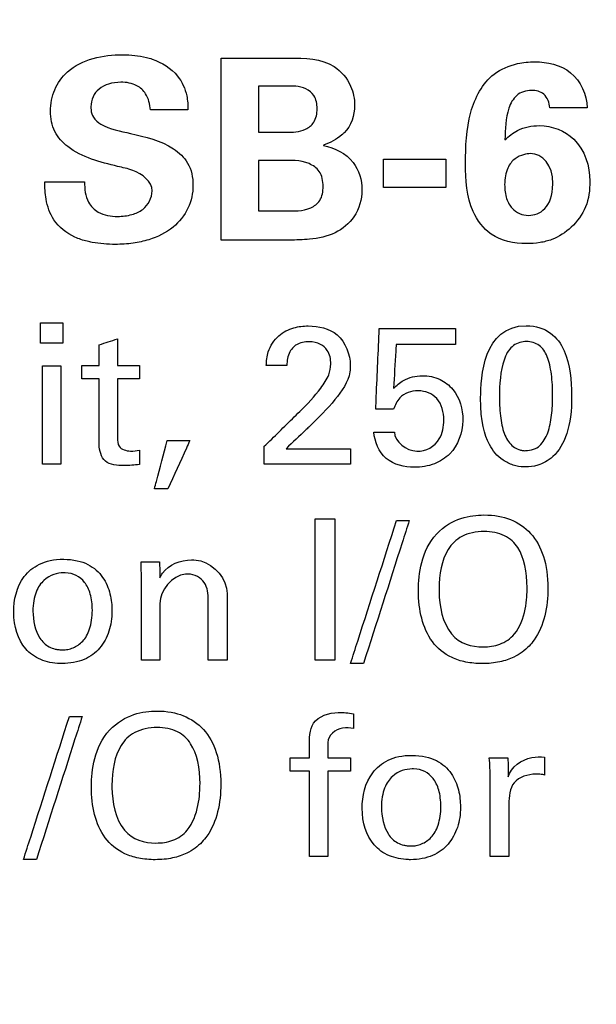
# Model space of a CAD drawing. Header units: inches. Extents: x 0 to 34, y 0 to 22.
# Tile 75 of 100: x 15.49 to 15.776, y 18.211 to 18.699. Entities that reach past the tile are written whole.
import ezdxf

# ---------------------------------------------------------------- set-up
doc = ezdxf.new("R2010")
doc.units = ezdxf.units.IN
doc.header["$LTSCALE"] = 1.87
doc.header["$MEASUREMENT"] = 0
doc.layers.get('0').update_dxf_attribs({"linetype": 'CONTINUOUS'})
doc.layers.add('DATUMCURVES', color=7, linetype='CONTINUOUS')
doc.layers.add('DIMENSIONS', color=7, linetype='CONTINUOUS')
doc.styles.get("Standard").update_dxf_attribs({"font": 'txt', "width": 0.8})
doc.dimstyles.new('DIMSTYLE_1', dxfattribs={"dimtxt": 0.125, "dimasz": 0.18, "dimexe": 0.18, "dimexo": 0.0625, "dimgap": 0.09, "dimtad": 0, "dimtih": 1, "dimtoh": 1, "dimdec": 3, "dimzin": 4, "dimdsep": 46, "dimtxsty": 'STANDARD', "dimblk": '_FILLED', "dimblk1": '_FILLED', "dimblk2": '_FILLED', "dimcen": 0.09, "dimadec": 0, "dimazin": 0, "dimtp": 0.001, "dimtm": 0.001, "dimtfac": 1, "dimtdec": 3, "dimtofl": 0, "dimtmove": 0, "dimatfit": 3, "dimldrblk": '_FILLED', "dimfxl": 1, "dimtolj": 1, "dimtzin": 4, "dimarcsym": 0})

# ---------------------------------------------------------------- blocks, each defined once
blk = doc.blocks.new('_FILLED')
at = {"color": 0, "linetype": 'BYBLOCK'}
blk.add_solid([(0, 0), (-1, 0.1736), (-1, -0.1736)], dxfattribs=at)
blk = doc.blocks.new('*D20')
at = {"layer": 'DIMENSIONS', "color": 2, "linetype": 'CONTINUOUS'}
for p, q in [((14.35237, 17.67233), (14.35237, 20.36016)), ((15.23907, 17.67233), (15.23907, 20.36016)), ((14.35237, 20.23516), (13.99237, 20.23516)), ((15.23907, 20.23516), (15.59808, 20.23516))]:
    blk.add_line(p, q, dxfattribs=at)
at = {"layer": 'DIMENSIONS', "color": 2, "linetype": 'CONTINUOUS', "xscale": 0.18, "yscale": 0.18, "zscale": 0.18}
blk.add_blockref('_FILLED', (14.35237, 20.23516), dxfattribs=at)
at = {"layer": 'DIMENSIONS', "color": 2, "linetype": 'CONTINUOUS', "xscale": 0.18, "yscale": 0.18, "zscale": 0.18, "rotation": 180}
blk.add_blockref('_FILLED', (15.23907, 20.23516), dxfattribs=at)
at = {"layer": 'DIMENSIONS', "color": 2, "linetype": 'CONTINUOUS', "width": 0.8}
for s, p in [('[', (16.18558, 20.17266)), (']', (16.78558, 20.17266)), ('.887', (15.66058, 20.17266)), ('22.52', (16.28558, 20.17266))]:
    blk.add_text(s, height=0.125, dxfattribs=at).set_placement(p)

msp = doc.modelspace()

# ---------------------------------------------------------------- linework, layer by layer
at = {"layer": 'DATUMCURVES', "color": 40, "linetype": 'CONTINUOUS'}
for points, knots in [([(15.53862, 18.62639, 0.8645), (15.53003, 18.62854, 0.8645), (15.51764, 18.63153, 0.8645), (15.50656, 18.64337, 0.8645), (15.50474, 18.65398, 0.8645), (15.50665, 18.66475, 0.8645), (15.5169, 18.67893, 0.8645), (15.53566, 18.68258, 0.8645), (15.54908, 18.68144, 0.8645), (15.55289, 18.68048, 0.8645)], [0, 0, 0, 0, 0.244045, 0.333955, 0.428921, 0.528486, 0.629339, 0.891594, 1, 1, 1, 1]), ([(15.55289, 18.68048, 0.8645), (15.55384, 18.68024, 0.8645), (15.55966, 18.67852, 0.8645), (15.56843, 18.67316, 0.8645), (15.57312, 18.6627, 0.8645), (15.57349, 18.65676, 0.8645), (15.57349, 18.65439, 0.8645)], [0, 0, 0, 0, 0.082108, 0.505822, 0.802811, 1, 1, 1, 1]), ([(15.58999, 18.68014, 0.8645), (15.59174, 18.68014, 0.8645), (15.603, 18.68014, 0.8645), (15.61425, 18.68014, 0.8645), (15.62375, 18.68014, 0.8645)], [0, 0, 0, 0, 0.15625, 1, 1, 1, 1]), ([(15.58999, 18.58989, 0.8645), (15.58999, 18.59459, 0.8645), (15.58999, 18.62468, 0.8645), (15.58999, 18.65476, 0.8645), (15.58999, 18.68014, 0.8645)], [0, 0, 0, 0, 0.15625, 1, 1, 1, 1]), ([(15.62375, 18.68014, 0.8645), (15.63129, 18.68014, 0.8645), (15.64431, 18.67984, 0.8645), (15.65468, 18.66748, 0.8645), (15.65612, 18.65992, 0.8645), (15.65612, 18.65664, 0.8645)], [0, 0, 0, 0, 0.502293, 0.78212, 1, 1, 1, 1]), ([(15.71112, 18.62777, 0.8645), (15.71112, 18.6363, 0.8645), (15.71157, 18.65222, 0.8645), (15.7215, 18.67178, 0.8645), (15.73544, 18.67756, 0.8645), (15.74253, 18.67826, 0.8645), (15.74537, 18.67826, 0.8645)], [0, 0, 0, 0, 0.370857, 0.691556, 0.876564, 1, 1, 1, 1]), ([(15.74537, 18.67826, 0.8645), (15.75156, 18.67826, 0.8645), (15.76524, 18.67541, 0.8645), (15.77122, 18.66192, 0.8645), (15.77137, 18.65552, 0.8645)], [0, 0, 0, 0, 0.491393, 1, 1, 1, 1]), ([(15.55487, 18.65439, 0.8645), (15.55464, 18.65718, 0.8645), (15.55357, 18.66211, 0.8645), (15.54778, 18.6674, 0.8645), (15.54084, 18.66847, 0.8645), (15.53432, 18.66767, 0.8645), (15.5293, 18.66517, 0.8645), (15.52602, 18.661, 0.8645), (15.52529, 18.6572, 0.8645), (15.52539, 18.65499, 0.8645), (15.52543, 18.65454, 0.8645)], [0, 0, 0, 0, 0.185696, 0.316195, 0.494949, 0.631647, 0.749007, 0.857265, 0.970828, 1, 1, 1, 1]), ([(15.60849, 18.66627, 0.8645), (15.60849, 18.66507, 0.8645), (15.60849, 18.65745, 0.8645), (15.60849, 18.64983, 0.8645), (15.60849, 18.64339, 0.8645)], [0, 0, 0, 0, 0.15625, 1, 1, 1, 1]), ([(15.622, 18.64339, 0.8645), (15.6253, 18.64339, 0.8645), (15.63067, 18.64339, 0.8645), (15.63679, 18.64838, 0.8645), (15.63787, 18.65493, 0.8645), (15.63683, 18.66147, 0.8645), (15.63061, 18.66643, 0.8645), (15.62509, 18.66627, 0.8645), (15.62162, 18.66627, 0.8645)], [0, 0, 0, 0, 0.223046, 0.342558, 0.498262, 0.648899, 0.765494, 1, 1, 1, 1]), ([(15.75287, 18.65552, 0.8645), (15.75272, 18.65794, 0.8645), (15.75084, 18.66293, 0.8645), (15.74327, 18.66484, 0.8645), (15.73584, 18.66241, 0.8645), (15.73087, 18.65269, 0.8645), (15.73076, 18.64489, 0.8645), (15.73061, 18.63964, 0.8645)], [0, 0, 0, 0, 0.163268, 0.3081, 0.481282, 0.647141, 1, 1, 1, 1]), ([(15.52543, 18.65454, 0.8645), (15.52557, 18.65319, 0.8645), (15.52638, 18.65022, 0.8645), (15.53311, 18.64494, 0.8645), (15.54001, 18.64401, 0.8645), (15.545, 18.64277, 0.8645)], [0, 0, 0, 0, 0.162428, 0.367487, 1, 1, 1, 1]), ([(15.57349, 18.65439, 0.8645), (15.57252, 18.65439, 0.8645), (15.56632, 18.65439, 0.8645), (15.56011, 18.65439, 0.8645), (15.55487, 18.65439, 0.8645)], [0, 0, 0, 0, 0.15625, 1, 1, 1, 1]), ([(15.77137, 18.65552, 0.8645), (15.77041, 18.65552, 0.8645), (15.76424, 18.65552, 0.8645), (15.75807, 18.65552, 0.8645), (15.75287, 18.65552, 0.8645)], [0, 0, 0, 0, 0.15625, 1, 1, 1, 1]), ([(15.73061, 18.63964, 0.8645), (15.73253, 18.6414, 0.8645), (15.73758, 18.64535, 0.8645), (15.75014, 18.64797, 0.8645), (15.76814, 18.64141, 0.8645), (15.77274, 18.62648, 0.8645), (15.77274, 18.61902, 0.8645)], [0, 0, 0, 0, 0.130925, 0.316889, 0.62418, 1, 1, 1, 1]), ([(15.545, 18.64277, 0.8645), (15.55234, 18.641, 0.8645), (15.56337, 18.63869, 0.8645), (15.57454, 18.62825, 0.8645), (15.57678, 18.61692, 0.8645), (15.57433, 18.60525, 0.8645), (15.56625, 18.59524, 0.8645), (15.55597, 18.59024, 0.8645), (15.54605, 18.58811, 0.8645), (15.53662, 18.58754, 0.8645), (15.52896, 18.5881, 0.8645), (15.52437, 18.58908, 0.8645), (15.52353, 18.58928, 0.8645)], [0, 0, 0, 0, 0.202599, 0.291675, 0.392022, 0.496701, 0.603002, 0.724545, 0.795284, 0.87438, 0.976986, 1, 1, 1, 1]), ([(15.65087, 18.64314, 0.8645), (15.65053, 18.64274, 0.8645), (15.64753, 18.6401, 0.8645), (15.64398, 18.63789, 0.8645), (15.64062, 18.63702, 0.8645)], [0, 0, 0, 0, 0.130675, 1, 1, 1, 1]), ([(15.64062, 18.63677, 0.8645), (15.64617, 18.63575, 0.8645), (15.6566, 18.63044, 0.8645), (15.66115, 18.61486, 0.8645), (15.65716, 18.60122, 0.8645), (15.64665, 18.59235, 0.8645), (15.63479, 18.59016, 0.8645), (15.6271, 18.58989, 0.8645), (15.62375, 18.58989, 0.8645)], [0, 0, 0, 0, 0.210424, 0.388334, 0.560851, 0.712397, 0.874874, 1, 1, 1, 1]), ([(15.60849, 18.62939, 0.8645), (15.60849, 18.62809, 0.8645), (15.60849, 18.61975, 0.8645), (15.60849, 18.61142, 0.8645), (15.60849, 18.60439, 0.8645)], [0, 0, 0, 0, 0.15625, 1, 1, 1, 1]), ([(15.62162, 18.60439, 0.8645), (15.6259, 18.60439, 0.8645), (15.63246, 18.60394, 0.8645), (15.63981, 18.6095, 0.8645), (15.64093, 18.61668, 0.8645), (15.6396, 18.62409, 0.8645), (15.63137, 18.62978, 0.8645), (15.62429, 18.62939, 0.8645), (15.61962, 18.62939, 0.8645)], [0, 0, 0, 0, 0.239162, 0.345073, 0.479263, 0.622422, 0.739597, 1, 1, 1, 1]), ([(15.67036, 18.63002, 0.8645), (15.67198, 18.63002, 0.8645), (15.68231, 18.63002, 0.8645), (15.69265, 18.63002, 0.8645), (15.70137, 18.63002, 0.8645)], [0, 0, 0, 0, 0.15625, 1, 1, 1, 1]), ([(15.74312, 18.63276, 0.8645), (15.74155, 18.63276, 0.8645), (15.73682, 18.63197, 0.8645), (15.73167, 18.62622, 0.8645), (15.73003, 18.61811, 0.8645), (15.73121, 18.60998, 0.8645), (15.73487, 18.60391, 0.8645), (15.73922, 18.60213, 0.8645), (15.74237, 18.60214, 0.8645)], [0, 0, 0, 0, 0.278392, 0.417588, 0.556784, 0.667588, 0.778392, 1, 1, 1, 1]), ([(15.55574, 18.61426, 0.8645), (15.55574, 18.61893, 0.8645), (15.548, 18.6248, 0.8645), (15.54114, 18.62579, 0.8645), (15.53862, 18.62639, 0.8645)], [0, 0, 0, 0, 0.643076, 1, 1, 1, 1]), ([(15.77274, 18.61902, 0.8645), (15.77274, 18.61473, 0.8645), (15.77169, 18.60608, 0.8645), (15.7642, 18.59594, 0.8645), (15.75569, 18.5904, 0.8645), (15.74779, 18.58843, 0.8645), (15.73756, 18.5877, 0.8645), (15.72371, 18.59046, 0.8645), (15.71181, 18.60648, 0.8645), (15.71112, 18.61977, 0.8645), (15.71112, 18.62777, 0.8645)], [0, 0, 0, 0, 0.121676, 0.238124, 0.345758, 0.402853, 0.467088, 0.637691, 0.773104, 1, 1, 1, 1]), ([(15.50249, 18.61877, 0.8645), (15.50352, 18.61877, 0.8645), (15.5101, 18.61877, 0.8645), (15.51668, 18.61877, 0.8645), (15.52224, 18.61877, 0.8645)], [0, 0, 0, 0, 0.15625, 1, 1, 1, 1]), ([(15.52353, 18.58928, 0.8645), (15.52145, 18.58979, 0.8645), (15.51511, 18.59188, 0.8645), (15.50653, 18.59864, 0.8645), (15.50281, 18.6094, 0.8645), (15.50253, 18.61591, 0.8645), (15.50249, 18.61877, 0.8645)], [0, 0, 0, 0, 0.163212, 0.504956, 0.782957, 1, 1, 1, 1]), ([(15.52224, 18.61877, 0.8645), (15.52224, 18.61532, 0.8645), (15.52271, 18.60919, 0.8645), (15.5295, 18.60241, 0.8645), (15.5378, 18.60129, 0.8645), (15.54539, 18.60214, 0.8645), (15.55276, 18.60517, 0.8645), (15.55574, 18.61084, 0.8645), (15.55574, 18.61426, 0.8645)], [0, 0, 0, 0, 0.20512, 0.341746, 0.536069, 0.678064, 0.796367, 1, 1, 1, 1]), ([(15.70137, 18.61589, 0.8645), (15.69975, 18.61589, 0.8645), (15.68942, 18.61589, 0.8645), (15.67908, 18.61589, 0.8645), (15.67036, 18.61589, 0.8645)], [0, 0, 0, 0, 0.15625, 1, 1, 1, 1]), ([(15.62375, 18.58989, 0.8645), (15.62199, 18.58989, 0.8645), (15.61073, 18.58989, 0.8645), (15.59948, 18.58989, 0.8645), (15.58999, 18.58989, 0.8645)], [0, 0, 0, 0, 0.15625, 1, 1, 1, 1]), ([(15.61233, 18.52768, 0.8645), (15.61239, 18.52995, 0.8645), (15.61292, 18.53548, 0.8645), (15.61773, 18.54283, 0.8645), (15.62552, 18.54673, 0.8645), (15.63562, 18.54789, 0.8645), (15.64954, 18.54482, 0.8645), (15.65394, 18.5332, 0.8645), (15.65394, 18.52768, 0.8645)], [0, 0, 0, 0, 0.107049, 0.258383, 0.390777, 0.504163, 0.739312, 1, 1, 1, 1]), ([(15.66658, 18.506, 0.8645), (15.66667, 18.50809, 0.8645), (15.66725, 18.52144, 0.8645), (15.66784, 18.53479, 0.8645), (15.66833, 18.54605, 0.8645)], [0, 0, 0, 0, 0.15625, 1, 1, 1, 1]), ([(15.66833, 18.54605, 0.8645), (15.6703, 18.54605, 0.8645), (15.6829, 18.54605, 0.8645), (15.69551, 18.54605, 0.8645), (15.70614, 18.54605, 0.8645)], [0, 0, 0, 0, 0.15625, 1, 1, 1, 1]), ([(15.74115, 18.54742, 0.8645), (15.75121, 18.54742, 0.8645), (15.7625, 18.53645, 0.8645), (15.7644, 18.50942, 0.8645), (15.76211, 18.49308, 0.8645), (15.7555, 18.48224, 0.8645), (15.74665, 18.4777, 0.8645), (15.74235, 18.47739, 0.8645), (15.74045, 18.47742, 0.8645), (15.74021, 18.47743, 0.8645)], [0, 0, 0, 0, 0.15084, 0.301681, 0.491913, 0.682145, 0.830094, 0.978043, 1, 1, 1, 1]), ([(15.62574, 18.5368, 0.8645), (15.62504, 18.53613, 0.8645), (15.62298, 18.53345, 0.8645), (15.62254, 18.53001, 0.8645), (15.62254, 18.52768, 0.8645)], [0, 0, 0, 0, 0.290082, 1, 1, 1, 1]), ([(15.62895, 18.50493, 0.8645), (15.63267, 18.50855, 0.8645), (15.63797, 18.5142, 0.8645), (15.64341, 18.52226, 0.8645), (15.64474, 18.52894, 0.8645), (15.64348, 18.53478, 0.8645), (15.63906, 18.53889, 0.8645), (15.63334, 18.53979, 0.8645), (15.62843, 18.53897, 0.8645), (15.6262, 18.53724, 0.8645), (15.62574, 18.5368, 0.8645)], [0, 0, 0, 0, 0.28647, 0.428506, 0.528348, 0.656577, 0.73812, 0.846312, 0.964976, 1, 1, 1, 1]), ([(15.67668, 18.53818, 0.8645), (15.67662, 18.53705, 0.8645), (15.6762, 18.52979, 0.8645), (15.67578, 18.52253, 0.8645), (15.67542, 18.5164, 0.8645)], [0, 0, 0, 0, 0.15625, 1, 1, 1, 1]), ([(15.70614, 18.53818, 0.8645), (15.70461, 18.53818, 0.8645), (15.69479, 18.53818, 0.8645), (15.68497, 18.53818, 0.8645), (15.67668, 18.53818, 0.8645)], [0, 0, 0, 0, 0.15625, 1, 1, 1, 1]), ([(15.74054, 18.53961, 0.8645), (15.73818, 18.53945, 0.8645), (15.73343, 18.53751, 0.8645), (15.7286, 18.52845, 0.8645), (15.72763, 18.51403, 0.8645), (15.7283, 18.50123, 0.8645), (15.73032, 18.49273, 0.8645), (15.7337, 18.48793, 0.8645), (15.73689, 18.4861, 0.8645), (15.73932, 18.4856, 0.8645), (15.7401, 18.48544, 0.8645), (15.74104, 18.48549, 0.8645)], [0, 0, 0, 0, 0.10242, 0.215081, 0.440404, 0.580303, 0.720202, 0.860101, 0.93005, 0.965025, 1, 1, 1, 1]), ([(15.74104, 18.48549, 0.8645), (15.74202, 18.48554, 0.8645), (15.74517, 18.48593, 0.8645), (15.74887, 18.48846, 0.8645), (15.75226, 18.49401, 0.8645), (15.75399, 18.50295, 0.8645), (15.75443, 18.51357, 0.8645), (15.75391, 18.5238, 0.8645), (15.75187, 18.53254, 0.8645), (15.74811, 18.53824, 0.8645), (15.74326, 18.53972, 0.8645), (15.74077, 18.53963, 0.8645), (15.74054, 18.53961, 0.8645)], [0, 0, 0, 0, 0.052662, 0.105324, 0.210648, 0.315972, 0.421296, 0.562274, 0.703252, 0.84423, 0.985208, 1, 1, 1, 1]), ([(15.50139, 18.47878, 0.8645), (15.50139, 18.48132, 0.8645), (15.50139, 18.49759, 0.8645), (15.50139, 18.51386, 0.8645), (15.50139, 18.52759, 0.8645)], [0, 0, 0, 0, 0.15625, 1, 1, 1, 1]), ([(15.51053, 18.52759, 0.8645), (15.51053, 18.52505, 0.8645), (15.51053, 18.50878, 0.8645), (15.51053, 18.49251, 0.8645), (15.51053, 18.47878, 0.8645)], [0, 0, 0, 0, 0.15625, 1, 1, 1, 1]), ([(15.65394, 18.52768, 0.8645), (15.65394, 18.52664, 0.8645), (15.6538, 18.52034, 0.8645), (15.64957, 18.51494, 0.8645), (15.64636, 18.51086, 0.8645)], [0, 0, 0, 0, 0.167781, 1, 1, 1, 1]), ([(15.67542, 18.5164, 0.8645), (15.6769, 18.51788, 0.8645), (15.68099, 18.52137, 0.8645), (15.68945, 18.52328, 0.8645), (15.69843, 18.52158, 0.8645), (15.70743, 18.51447, 0.8645), (15.71162, 18.49991, 0.8645), (15.70744, 18.48812, 0.8645), (15.70324, 18.48388, 0.8645)], [0, 0, 0, 0, 0.093614, 0.236896, 0.371978, 0.491215, 0.733676, 1, 1, 1, 1]), ([(15.52949, 18.4885, 0.8645), (15.52949, 18.4902, 0.8645), (15.52949, 18.50106, 0.8645), (15.52949, 18.51191, 0.8645), (15.52949, 18.52107, 0.8645)], [0, 0, 0, 0, 0.15625, 1, 1, 1, 1]), ([(15.53853, 18.52107, 0.8645), (15.53853, 18.51955, 0.8645), (15.53853, 18.50979, 0.8645), (15.53853, 18.50004, 0.8645), (15.53853, 18.49181, 0.8645)], [0, 0, 0, 0, 0.15625, 1, 1, 1, 1]), ([(15.70031, 18.50066, 0.8645), (15.70031, 18.5044, 0.8645), (15.69853, 18.51231, 0.8645), (15.6877, 18.5164, 0.8645), (15.67851, 18.51318, 0.8645), (15.67607, 18.50805, 0.8645), (15.67542, 18.506, 0.8645)], [0, 0, 0, 0, 0.299907, 0.568328, 0.827767, 1, 1, 1, 1]), ([(15.74021, 18.47743, 0.8645), (15.73806, 18.47749, 0.8645), (15.73456, 18.47815, 0.8645), (15.72768, 18.48149, 0.8645), (15.7216, 18.48935, 0.8645), (15.71859, 18.49959, 0.8645), (15.71859, 18.51164, 0.8645)], [0, 0, 0, 0, 0.130008, 0.274461, 0.563367, 1, 1, 1, 1]), ([(15.61135, 18.48763, 0.8645), (15.61227, 18.48853, 0.8645), (15.61813, 18.4943, 0.8645), (15.624, 18.50006, 0.8645), (15.62895, 18.50493, 0.8645)], [0, 0, 0, 0, 0.15625, 1, 1, 1, 1]), ([(15.6339, 18.49764, 0.8645), (15.63329, 18.49706, 0.8645), (15.62937, 18.49333, 0.8645), (15.62545, 18.48961, 0.8645), (15.62214, 18.48646, 0.8645)], [0, 0, 0, 0, 0.15625, 1, 1, 1, 1]), ([(15.67582, 18.49472, 0.8645), (15.67595, 18.48983, 0.8645), (15.68661, 18.48179, 0.8645), (15.69907, 18.48967, 0.8645), (15.70031, 18.49744, 0.8645), (15.70031, 18.50066, 0.8645)], [0, 0, 0, 0, 0.397373, 0.73918, 1, 1, 1, 1]), ([(15.70324, 18.48388, 0.8645), (15.70111, 18.48174, 0.8645), (15.69552, 18.47825, 0.8645), (15.68433, 18.47641, 0.8645), (15.67041, 18.47967, 0.8645), (15.6659, 18.48992, 0.8645), (15.6657, 18.49472, 0.8645)], [0, 0, 0, 0, 0.187123, 0.396946, 0.700527, 1, 1, 1, 1]), ([(15.54942, 18.47869, 0.8645), (15.54692, 18.47824, 0.8645), (15.54143, 18.47794, 0.8645), (15.53147, 18.47844, 0.8645), (15.52949, 18.48559, 0.8645), (15.52949, 18.4885, 0.8645)], [0, 0, 0, 0, 0.293542, 0.662726, 1, 1, 1, 1]), ([(15.53853, 18.49181, 0.8645), (15.53853, 18.49039, 0.8645), (15.53872, 18.48642, 0.8645), (15.54463, 18.48495, 0.8645), (15.548, 18.48543, 0.8645), (15.54942, 18.48578, 0.8645)], [0, 0, 0, 0, 0.286594, 0.703273, 1, 1, 1, 1]), ([(15.55691, 18.46653, 0.8645), (15.55723, 18.46778, 0.8645), (15.5593, 18.47575, 0.8645), (15.56138, 18.48372, 0.8645), (15.56313, 18.49044, 0.8645)], [0, 0, 0, 0, 0.15625, 1, 1, 1, 1]), ([(15.5744, 18.49044, 0.8645), (15.57384, 18.4892, 0.8645), (15.57021, 18.48123, 0.8645), (15.56658, 18.47326, 0.8645), (15.56352, 18.46653, 0.8645)], [0, 0, 0, 0, 0.15625, 1, 1, 1, 1]), ([(15.62214, 18.48646, 0.8645), (15.62381, 18.48646, 0.8645), (15.63447, 18.48646, 0.8645), (15.64513, 18.48646, 0.8645), (15.65413, 18.48646, 0.8645)], [0, 0, 0, 0, 0.15625, 1, 1, 1, 1]), ([(15.65413, 18.47878, 0.8645), (15.6519, 18.47878, 0.8645), (15.63764, 18.47878, 0.8645), (15.62338, 18.47878, 0.8645), (15.61135, 18.47878, 0.8645)], [0, 0, 0, 0, 0.15625, 1, 1, 1, 1]), ([(15.69681, 18.44417, 0.8645), (15.70046, 18.44811, 0.8645), (15.70901, 18.45283, 0.8645), (15.72258, 18.45415, 0.8645), (15.73379, 18.45204, 0.8645), (15.74402, 18.44512, 0.8645), (15.75039, 18.43386, 0.8645), (15.75254, 18.4189, 0.8645), (15.75099, 18.40326, 0.8645), (15.74706, 18.3939, 0.8645), (15.74349, 18.38957, 0.8645), (15.7426, 18.38863, 0.8645)], [0, 0, 0, 0, 0.093945, 0.187891, 0.327839, 0.467787, 0.607735, 0.747684, 0.857386, 0.967089, 1, 1, 1, 1]), ([(15.63654, 18.38156, 0.8645), (15.63654, 18.38521, 0.8645), (15.63654, 18.40861, 0.8645), (15.63654, 18.43201, 0.8645), (15.63654, 18.45175, 0.8645)], [0, 0, 0, 0, 0.15625, 1, 1, 1, 1]), ([(15.64626, 18.45175, 0.8645), (15.64626, 18.4481, 0.8645), (15.64626, 18.4247, 0.8645), (15.64626, 18.4013, 0.8645), (15.64626, 18.38156, 0.8645)], [0, 0, 0, 0, 0.15625, 1, 1, 1, 1]), ([(15.65413, 18.38, 0.8645), (15.65531, 18.3837, 0.8645), (15.6629, 18.40732, 0.8645), (15.67049, 18.43095, 0.8645), (15.67689, 18.45088, 0.8645)], [0, 0, 0, 0, 0.15625, 1, 1, 1, 1]), ([(15.68321, 18.45088, 0.8645), (15.68203, 18.44719, 0.8645), (15.67447, 18.42356, 0.8645), (15.66692, 18.39994, 0.8645), (15.66054, 18.38, 0.8645)], [0, 0, 0, 0, 0.15625, 1, 1, 1, 1]), ([(15.7426, 18.38863, 0.8645), (15.7405, 18.38643, 0.8645), (15.73622, 18.38323, 0.8645), (15.72835, 18.38049, 0.8645), (15.71959, 18.37962, 0.8645), (15.71093, 18.38043, 0.8645), (15.70198, 18.3834, 0.8645), (15.69389, 18.39017, 0.8645), (15.68874, 18.40216, 0.8645), (15.68735, 18.41471, 0.8645), (15.68845, 18.42989, 0.8645), (15.69297, 18.44004, 0.8645), (15.69681, 18.44417, 0.8645)], [0, 0, 0, 0, 0.098411, 0.168704, 0.238997, 0.306277, 0.373558, 0.508119, 0.642679, 0.77724, 0.88862, 1, 1, 1, 1]), ([(15.74163, 18.41743, 0.8645), (15.74163, 18.4254, 0.8645), (15.73954, 18.4359, 0.8645), (15.73121, 18.44393, 0.8645), (15.71991, 18.44625, 0.8645), (15.70844, 18.44365, 0.8645), (15.69981, 18.43466, 0.8645), (15.69793, 18.42378, 0.8645), (15.69798, 18.41604, 0.8645), (15.69799, 18.41568, 0.8645)], [0, 0, 0, 0, 0.233985, 0.350978, 0.46797, 0.597825, 0.727679, 0.987388, 1, 1, 1, 1]), ([(15.51, 18.37992, 0.8645), (15.50664, 18.38005, 0.8645), (15.49966, 18.38149, 0.8645), (15.49014, 18.38868, 0.8645), (15.48544, 18.40361, 0.8645), (15.48917, 18.42127, 0.8645), (15.49932, 18.42982, 0.8645), (15.50691, 18.4317, 0.8645), (15.5119, 18.43163, 0.8645)], [0, 0, 0, 0, 0.123708, 0.261161, 0.536068, 0.768034, 0.884017, 1, 1, 1, 1]), ([(15.5119, 18.43163, 0.8645), (15.51408, 18.4316, 0.8645), (15.51887, 18.43115, 0.8645), (15.52578, 18.42855, 0.8645), (15.53182, 18.42296, 0.8645), (15.53525, 18.4145, 0.8645), (15.53619, 18.40468, 0.8645), (15.53481, 18.39572, 0.8645), (15.53018, 18.38715, 0.8645), (15.52266, 18.38139, 0.8645), (15.51459, 18.37983, 0.8645), (15.51037, 18.37991, 0.8645), (15.51, 18.37992, 0.8645)], [0, 0, 0, 0, 0.051339, 0.102679, 0.205357, 0.308036, 0.410715, 0.554546, 0.698377, 0.842209, 0.98604, 1, 1, 1, 1]), ([(15.55954, 18.42249, 0.8645), (15.55994, 18.42326, 0.8645), (15.56294, 18.42863, 0.8645), (15.56993, 18.43134, 0.8645), (15.57519, 18.43134, 0.8645)], [0, 0, 0, 0, 0.142344, 1, 1, 1, 1]), ([(15.57519, 18.43134, 0.8645), (15.57673, 18.43134, 0.8645), (15.5852, 18.43077, 0.8645), (15.59289, 18.42164, 0.8645), (15.59289, 18.41471, 0.8645)], [0, 0, 0, 0, 0.182381, 1, 1, 1, 1]), ([(15.51261, 18.42492, 0.8645), (15.51238, 18.42493, 0.8645), (15.50908, 18.42492, 0.8645), (15.5033, 18.42347, 0.8645), (15.49781, 18.41608, 0.8645), (15.49583, 18.40519, 0.8645), (15.49826, 18.39369, 0.8645), (15.50348, 18.38855, 0.8645), (15.50715, 18.38719, 0.8645), (15.50932, 18.38678, 0.8645), (15.51088, 18.38672, 0.8645), (15.51132, 18.38671, 0.8645)], [0, 0, 0, 0, 0.02276, 0.317871, 0.465426, 0.612981, 0.806491, 0.903245, 0.951623, 0.975811, 1, 1, 1, 1]), ([(15.51132, 18.38671, 0.8645), (15.5119, 18.3867, 0.8645), (15.5118, 18.38673, 0.8645), (15.51293, 18.38678, 0.8645), (15.51431, 18.387, 0.8645), (15.51658, 18.38764, 0.8645), (15.51906, 18.38898, 0.8645), (15.52135, 18.39092, 0.8645), (15.52331, 18.39351, 0.8645), (15.52535, 18.39806, 0.8645), (15.5265, 18.40569, 0.8645), (15.5254, 18.41486, 0.8645), (15.52154, 18.42223, 0.8645), (15.51679, 18.42483, 0.8645), (15.51261, 18.42492, 0.8645)], [0, 0, 0, 0, 0.017305, 0.034609, 0.069218, 0.138437, 0.207655, 0.276874, 0.346092, 0.415311, 0.553747, 0.668326, 0.782904, 1, 1, 1, 1]), ([(15.55039, 18.38156, 0.8645), (15.55039, 18.38381, 0.8645), (15.55039, 18.39819, 0.8645), (15.55039, 18.41258, 0.8645), (15.55039, 18.42472, 0.8645)], [0, 0, 0, 0, 0.15625, 1, 1, 1, 1]), ([(15.58354, 18.41257, 0.8645), (15.58354, 18.41549, 0.8645), (15.58211, 18.4221, 0.8645), (15.5684, 18.42717, 0.8645), (15.55954, 18.41611, 0.8645), (15.55954, 18.40965, 0.8645)], [0, 0, 0, 0, 0.23438, 0.482152, 1, 1, 1, 1]), ([(15.59289, 18.41471, 0.8645), (15.59289, 18.41299, 0.8645), (15.59289, 18.40193, 0.8645), (15.59289, 18.39088, 0.8645), (15.59289, 18.38156, 0.8645)], [0, 0, 0, 0, 0.15625, 1, 1, 1, 1]), ([(15.7042, 18.39459, 0.8645), (15.70819, 18.38963, 0.8645), (15.71722, 18.38744, 0.8645), (15.72831, 18.3889, 0.8645), (15.73696, 18.39464, 0.8645), (15.74137, 18.40721, 0.8645), (15.74163, 18.41505, 0.8645), (15.74163, 18.41743, 0.8645)], [0, 0, 0, 0, 0.285143, 0.432605, 0.580066, 0.790033, 1, 1, 1, 1]), ([(15.55954, 18.40965, 0.8645), (15.55954, 18.40819, 0.8645), (15.55954, 18.39883, 0.8645), (15.55954, 18.38946, 0.8645), (15.55954, 18.38156, 0.8645)], [0, 0, 0, 0, 0.15625, 1, 1, 1, 1]), ([(15.58354, 18.38156, 0.8645), (15.58354, 18.38317, 0.8645), (15.58354, 18.39351, 0.8645), (15.58354, 18.40385, 0.8645), (15.58354, 18.41257, 0.8645)], [0, 0, 0, 0, 0.15625, 1, 1, 1, 1]), ([(15.53465, 18.34694, 0.8645), (15.5383, 18.35088, 0.8645), (15.54685, 18.35561, 0.8645), (15.56042, 18.35693, 0.8645), (15.57162, 18.35482, 0.8645), (15.58186, 18.3479, 0.8645), (15.58823, 18.33664, 0.8645), (15.59037, 18.32168, 0.8645), (15.58883, 18.30604, 0.8645), (15.5849, 18.29668, 0.8645), (15.58133, 18.29235, 0.8645), (15.58043, 18.29141, 0.8645)], [0, 0, 0, 0, 0.093729, 0.187457, 0.32748, 0.467503, 0.607526, 0.747549, 0.85731, 0.967072, 1, 1, 1, 1]), ([(15.63371, 18.33868, 0.8645), (15.63371, 18.34263, 0.8645), (15.63354, 18.3524, 0.8645), (15.64633, 18.35649, 0.8645), (15.65302, 18.35538, 0.8645), (15.6555, 18.35501, 0.8645)], [0, 0, 0, 0, 0.361861, 0.770255, 1, 1, 1, 1]), ([(15.49196, 18.28278, 0.8645), (15.49315, 18.28647, 0.8645), (15.50073, 18.3101, 0.8645), (15.50831, 18.33372, 0.8645), (15.51471, 18.35366, 0.8645)], [0, 0, 0, 0, 0.15625, 1, 1, 1, 1]), ([(15.52103, 18.35366, 0.8645), (15.51985, 18.34997, 0.8645), (15.5123, 18.32634, 0.8645), (15.50475, 18.30272, 0.8645), (15.49838, 18.28278, 0.8645)], [0, 0, 0, 0, 0.15625, 1, 1, 1, 1]), ([(15.58043, 18.29141, 0.8645), (15.57834, 18.28921, 0.8645), (15.57406, 18.28601, 0.8645), (15.56619, 18.28327, 0.8645), (15.55743, 18.2824, 0.8645), (15.54877, 18.28321, 0.8645), (15.53981, 18.28618, 0.8645), (15.53172, 18.29295, 0.8645), (15.52658, 18.30494, 0.8645), (15.52519, 18.31748, 0.8645), (15.52629, 18.33267, 0.8645), (15.53081, 18.34281, 0.8645), (15.53465, 18.34694, 0.8645)], [0, 0, 0, 0, 0.098411, 0.168704, 0.238997, 0.306277, 0.373558, 0.508119, 0.642679, 0.77724, 0.88862, 1, 1, 1, 1]), ([(15.57946, 18.32021, 0.8645), (15.57946, 18.32818, 0.8645), (15.57738, 18.33868, 0.8645), (15.56904, 18.34671, 0.8645), (15.55775, 18.34903, 0.8645), (15.54628, 18.34643, 0.8645), (15.53765, 18.33744, 0.8645), (15.53576, 18.32656, 0.8645), (15.53582, 18.31882, 0.8645), (15.53582, 18.31846, 0.8645)], [0, 0, 0, 0, 0.233975, 0.350963, 0.467951, 0.59781, 0.727669, 0.987388, 1, 1, 1, 1]), ([(15.6555, 18.34772, 0.8645), (15.65372, 18.34783, 0.8645), (15.64867, 18.34897, 0.8645), (15.64276, 18.34424, 0.8645), (15.64276, 18.34082, 0.8645)], [0, 0, 0, 0, 0.342883, 1, 1, 1, 1]), ([(15.68276, 18.2827, 0.8645), (15.67941, 18.28283, 0.8645), (15.67243, 18.28426, 0.8645), (15.6629, 18.29146, 0.8645), (15.6582, 18.30639, 0.8645), (15.66193, 18.32404, 0.8645), (15.67208, 18.3326, 0.8645), (15.67967, 18.33447, 0.8645), (15.68466, 18.3344, 0.8645)], [0, 0, 0, 0, 0.123708, 0.261161, 0.536068, 0.768034, 0.884017, 1, 1, 1, 1]), ([(15.68466, 18.3344, 0.8645), (15.68683, 18.33437, 0.8645), (15.69164, 18.33393, 0.8645), (15.69854, 18.33133, 0.8645), (15.70458, 18.32574, 0.8645), (15.70801, 18.31728, 0.8645), (15.70895, 18.30746, 0.8645), (15.70757, 18.2985, 0.8645), (15.70294, 18.28993, 0.8645), (15.69542, 18.28417, 0.8645), (15.68736, 18.28261, 0.8645), (15.68314, 18.28269, 0.8645), (15.68276, 18.2827, 0.8645)], [0, 0, 0, 0, 0.051339, 0.102678, 0.205355, 0.308033, 0.41071, 0.55454, 0.698369, 0.842199, 0.986028, 1, 1, 1, 1]), ([(15.73229, 18.32371, 0.8645), (15.73355, 18.3286, 0.8645), (15.7411, 18.33393, 0.8645), (15.74818, 18.33366, 0.8645), (15.75028, 18.33353, 0.8645)], [0, 0, 0, 0, 0.705721, 1, 1, 1, 1]), ([(15.63371, 18.28434, 0.8645), (15.63371, 18.28653, 0.8645), (15.63371, 18.3006, 0.8645), (15.63371, 18.31466, 0.8645), (15.63371, 18.32653, 0.8645)], [0, 0, 0, 0, 0.15625, 1, 1, 1, 1]), ([(15.64276, 18.32653, 0.8645), (15.64276, 18.32433, 0.8645), (15.64276, 18.31027, 0.8645), (15.64276, 18.2962, 0.8645), (15.64276, 18.28434, 0.8645)], [0, 0, 0, 0, 0.15625, 1, 1, 1, 1]), ([(15.68537, 18.3277, 0.8645), (15.68513, 18.3277, 0.8645), (15.68184, 18.3277, 0.8645), (15.67606, 18.32625, 0.8645), (15.67058, 18.31886, 0.8645), (15.6686, 18.30796, 0.8645), (15.67103, 18.29647, 0.8645), (15.67624, 18.29133, 0.8645), (15.67991, 18.28997, 0.8645), (15.68207, 18.28955, 0.8645), (15.68364, 18.2895, 0.8645), (15.68408, 18.28949, 0.8645)], [0, 0, 0, 0, 0.022793, 0.317893, 0.465444, 0.612994, 0.806497, 0.903249, 0.951624, 0.975812, 1, 1, 1, 1]), ([(15.68408, 18.28949, 0.8645), (15.68466, 18.28947, 0.8645), (15.68456, 18.28951, 0.8645), (15.68569, 18.28956, 0.8645), (15.68706, 18.28978, 0.8645), (15.68934, 18.29042, 0.8645), (15.69182, 18.29175, 0.8645), (15.69411, 18.2937, 0.8645), (15.69607, 18.29628, 0.8645), (15.69812, 18.30084, 0.8645), (15.69927, 18.30847, 0.8645), (15.69817, 18.31764, 0.8645), (15.69431, 18.325, 0.8645), (15.68956, 18.32761, 0.8645), (15.68537, 18.3277, 0.8645)], [0, 0, 0, 0, 0.017305, 0.034609, 0.069218, 0.138437, 0.207655, 0.276874, 0.346092, 0.415311, 0.553747, 0.668326, 0.782904, 1, 1, 1, 1]), ([(15.72335, 18.28434, 0.8645), (15.72335, 18.28636, 0.8645), (15.72335, 18.29932, 0.8645), (15.72335, 18.31228, 0.8645), (15.72335, 18.32322, 0.8645)], [0, 0, 0, 0, 0.15625, 1, 1, 1, 1]), ([(15.74591, 18.32507, 0.8645), (15.74207, 18.32507, 0.8645), (15.73336, 18.32249, 0.8645), (15.73259, 18.31391, 0.8645), (15.73259, 18.3103, 0.8645)], [0, 0, 0, 0, 0.515194, 1, 1, 1, 1]), ([(15.75028, 18.32459, 0.8645), (15.74973, 18.32481, 0.8645), (15.74825, 18.32505, 0.8645), (15.74678, 18.32507, 0.8645), (15.74591, 18.32507, 0.8645)], [0, 0, 0, 0, 0.406303, 1, 1, 1, 1]), ([(15.54204, 18.29736, 0.8645), (15.54603, 18.29241, 0.8645), (15.55504, 18.29022, 0.8645), (15.56613, 18.29168, 0.8645), (15.57478, 18.29742, 0.8645), (15.57921, 18.30999, 0.8645), (15.57946, 18.31783, 0.8645), (15.57946, 18.32021, 0.8645)], [0, 0, 0, 0, 0.285504, 0.432795, 0.580086, 0.790043, 1, 1, 1, 1]), ([(15.73259, 18.3103, 0.8645), (15.73259, 18.30894, 0.8645), (15.73259, 18.30029, 0.8645), (15.73259, 18.29164, 0.8645), (15.73259, 18.28434, 0.8645)], [0, 0, 0, 0, 0.15625, 1, 1, 1, 1])]:
    msp.add_open_spline(points, degree=3, knots=knots, dxfattribs=at)
for points in [[(15.62162, 18.66627, 0.8645), (15.61724, 18.66627, 0.8645), (15.61286, 18.66627, 0.8645), (15.60849, 18.66627, 0.8645)], [(15.65612, 18.65664, 0.8645), (15.65612, 18.65181, 0.8645), (15.65443, 18.64641, 0.8645), (15.65087, 18.64314, 0.8645)], [(15.60849, 18.64339, 0.8645), (15.61299, 18.64339, 0.8645), (15.61749, 18.64339, 0.8645), (15.622, 18.64339, 0.8645)], [(15.64062, 18.63702, 0.8645), (15.64062, 18.63693, 0.8645), (15.64062, 18.63685, 0.8645), (15.64062, 18.63677, 0.8645)], [(15.61962, 18.62939, 0.8645), (15.61591, 18.62939, 0.8645), (15.6122, 18.62939, 0.8645), (15.60849, 18.62939, 0.8645)], [(15.67036, 18.61589, 0.8645), (15.67036, 18.6206, 0.8645), (15.67036, 18.62531, 0.8645), (15.67036, 18.63002, 0.8645)], [(15.70137, 18.63002, 0.8645), (15.70137, 18.62531, 0.8645), (15.70137, 18.6206, 0.8645), (15.70137, 18.61589, 0.8645)], [(15.75436, 18.61776, 0.8645), (15.75436, 18.62739, 0.8645), (15.74937, 18.63276, 0.8645), (15.74312, 18.63276, 0.8645)], [(15.74237, 18.60214, 0.8645), (15.74513, 18.60215, 0.8645), (15.75102, 18.60401, 0.8645), (15.75436, 18.61183, 0.8645), (15.75436, 18.61776, 0.8645)], [(15.60849, 18.60439, 0.8645), (15.61286, 18.60439, 0.8645), (15.61724, 18.60439, 0.8645), (15.62162, 18.60439, 0.8645)], [(15.50043, 18.54878, 0.8645), (15.50409, 18.54878, 0.8645), (15.50775, 18.54878, 0.8645), (15.51141, 18.54878, 0.8645)], [(15.50043, 18.53876, 0.8645), (15.50043, 18.5421, 0.8645), (15.50043, 18.54544, 0.8645), (15.50043, 18.54878, 0.8645)], [(15.51141, 18.54878, 0.8645), (15.51141, 18.54544, 0.8645), (15.51141, 18.5421, 0.8645), (15.51141, 18.53876, 0.8645)], [(15.70614, 18.54605, 0.8645), (15.70614, 18.54343, 0.8645), (15.70614, 18.54081, 0.8645), (15.70614, 18.53818, 0.8645)], [(15.71859, 18.51164, 0.8645), (15.71859, 18.52165, 0.8645), (15.71976, 18.54742, 0.8645), (15.74115, 18.54742, 0.8645)], [(15.51141, 18.53876, 0.8645), (15.50775, 18.53876, 0.8645), (15.50409, 18.53876, 0.8645), (15.50043, 18.53876, 0.8645)], [(15.52949, 18.53799, 0.8645), (15.5325, 18.53896, 0.8645), (15.53552, 18.53994, 0.8645), (15.53853, 18.54091, 0.8645)], [(15.52949, 18.52778, 0.8645), (15.52949, 18.53118, 0.8645), (15.52949, 18.53459, 0.8645), (15.52949, 18.53799, 0.8645)], [(15.53853, 18.54091, 0.8645), (15.53853, 18.53653, 0.8645), (15.53853, 18.53215, 0.8645), (15.53853, 18.52778, 0.8645)], [(15.50139, 18.52759, 0.8645), (15.50444, 18.52759, 0.8645), (15.50748, 18.52759, 0.8645), (15.51053, 18.52759, 0.8645)], [(15.52084, 18.52778, 0.8645), (15.52372, 18.52778, 0.8645), (15.52661, 18.52778, 0.8645), (15.52949, 18.52778, 0.8645)], [(15.52084, 18.52107, 0.8645), (15.52084, 18.52331, 0.8645), (15.52084, 18.52554, 0.8645), (15.52084, 18.52778, 0.8645)], [(15.53853, 18.52778, 0.8645), (15.54216, 18.52778, 0.8645), (15.54579, 18.52778, 0.8645), (15.54942, 18.52778, 0.8645)], [(15.54942, 18.52778, 0.8645), (15.54942, 18.52554, 0.8645), (15.54942, 18.52331, 0.8645), (15.54942, 18.52107, 0.8645)], [(15.62254, 18.52768, 0.8645), (15.61913, 18.52768, 0.8645), (15.61573, 18.52768, 0.8645), (15.61233, 18.52768, 0.8645)], [(15.52949, 18.52107, 0.8645), (15.52661, 18.52107, 0.8645), (15.52372, 18.52107, 0.8645), (15.52084, 18.52107, 0.8645)], [(15.54942, 18.52107, 0.8645), (15.54579, 18.52107, 0.8645), (15.54216, 18.52107, 0.8645), (15.53853, 18.52107, 0.8645)], [(15.64636, 18.51086, 0.8645), (15.64257, 18.50614, 0.8645), (15.63819, 18.50191, 0.8645), (15.6339, 18.49764, 0.8645)], [(15.67542, 18.506, 0.8645), (15.67247, 18.506, 0.8645), (15.66953, 18.506, 0.8645), (15.66658, 18.506, 0.8645)], [(15.6657, 18.49472, 0.8645), (15.66907, 18.49472, 0.8645), (15.67244, 18.49472, 0.8645), (15.67582, 18.49472, 0.8645)], [(15.56313, 18.49044, 0.8645), (15.56689, 18.49044, 0.8645), (15.57064, 18.49044, 0.8645), (15.5744, 18.49044, 0.8645)], [(15.61135, 18.47878, 0.8645), (15.61135, 18.48173, 0.8645), (15.61135, 18.48468, 0.8645), (15.61135, 18.48763, 0.8645)], [(15.54942, 18.48578, 0.8645), (15.54942, 18.48341, 0.8645), (15.54942, 18.48105, 0.8645), (15.54942, 18.47869, 0.8645)], [(15.65413, 18.48646, 0.8645), (15.65413, 18.4839, 0.8645), (15.65413, 18.48134, 0.8645), (15.65413, 18.47878, 0.8645)], [(15.51053, 18.47878, 0.8645), (15.50748, 18.47878, 0.8645), (15.50444, 18.47878, 0.8645), (15.50139, 18.47878, 0.8645)], [(15.56352, 18.46653, 0.8645), (15.56132, 18.46653, 0.8645), (15.55911, 18.46653, 0.8645), (15.55691, 18.46653, 0.8645)], [(15.63654, 18.45175, 0.8645), (15.63978, 18.45175, 0.8645), (15.64302, 18.45175, 0.8645), (15.64626, 18.45175, 0.8645)], [(15.67689, 18.45088, 0.8645), (15.67899, 18.45088, 0.8645), (15.6811, 18.45088, 0.8645), (15.68321, 18.45088, 0.8645)], [(15.55039, 18.42472, 0.8645), (15.55036, 18.4266, 0.8645), (15.55033, 18.42848, 0.8645), (15.5503, 18.43037, 0.8645)], [(15.5503, 18.43037, 0.8645), (15.55335, 18.43037, 0.8645), (15.55639, 18.43037, 0.8645), (15.55944, 18.43037, 0.8645)], [(15.55944, 18.43037, 0.8645), (15.55947, 18.42774, 0.8645), (15.5595, 18.42511, 0.8645), (15.55954, 18.42249, 0.8645)], [(15.69799, 18.41568, 0.8645), (15.6981, 18.40813, 0.8645), (15.69955, 18.40034, 0.8645), (15.7042, 18.39459, 0.8645)], [(15.55954, 18.38156, 0.8645), (15.55649, 18.38156, 0.8645), (15.55344, 18.38156, 0.8645), (15.55039, 18.38156, 0.8645)], [(15.59289, 18.38156, 0.8645), (15.58977, 18.38156, 0.8645), (15.58666, 18.38156, 0.8645), (15.58354, 18.38156, 0.8645)], [(15.64626, 18.38156, 0.8645), (15.64302, 18.38156, 0.8645), (15.63978, 18.38156, 0.8645), (15.63654, 18.38156, 0.8645)], [(15.66054, 18.38, 0.8645), (15.6584, 18.38, 0.8645), (15.65627, 18.38, 0.8645), (15.65413, 18.38, 0.8645)], [(15.51471, 18.35366, 0.8645), (15.51682, 18.35366, 0.8645), (15.51892, 18.35366, 0.8645), (15.52103, 18.35366, 0.8645)], [(15.6555, 18.35501, 0.8645), (15.6555, 18.35258, 0.8645), (15.6555, 18.35015, 0.8645), (15.6555, 18.34772, 0.8645)], [(15.63371, 18.33314, 0.8645), (15.63371, 18.33499, 0.8645), (15.63371, 18.33684, 0.8645), (15.63371, 18.33868, 0.8645)], [(15.64276, 18.34082, 0.8645), (15.64276, 18.33826, 0.8645), (15.64276, 18.3357, 0.8645), (15.64276, 18.33314, 0.8645)], [(15.62408, 18.32653, 0.8645), (15.62408, 18.32874, 0.8645), (15.62408, 18.33094, 0.8645), (15.62408, 18.33314, 0.8645)], [(15.62408, 18.33314, 0.8645), (15.62729, 18.33314, 0.8645), (15.6305, 18.33314, 0.8645), (15.63371, 18.33314, 0.8645)], [(15.64276, 18.33314, 0.8645), (15.64655, 18.33314, 0.8645), (15.65034, 18.33314, 0.8645), (15.65413, 18.33314, 0.8645)], [(15.65413, 18.33314, 0.8645), (15.65413, 18.33094, 0.8645), (15.65413, 18.32874, 0.8645), (15.65413, 18.32653, 0.8645)], [(15.72335, 18.32322, 0.8645), (15.72335, 18.32653, 0.8645), (15.72317, 18.32985, 0.8645), (15.72287, 18.33314, 0.8645)], [(15.72287, 18.33314, 0.8645), (15.72595, 18.33314, 0.8645), (15.72902, 18.33314, 0.8645), (15.7321, 18.33314, 0.8645)], [(15.7321, 18.33314, 0.8645), (15.73217, 18.33, 0.8645), (15.73223, 18.32685, 0.8645), (15.73229, 18.32371, 0.8645)], [(15.75028, 18.33353, 0.8645), (15.75028, 18.33055, 0.8645), (15.75028, 18.32757, 0.8645), (15.75028, 18.32459, 0.8645)], [(15.63371, 18.32653, 0.8645), (15.6305, 18.32653, 0.8645), (15.62729, 18.32653, 0.8645), (15.62408, 18.32653, 0.8645)], [(15.65413, 18.32653, 0.8645), (15.65034, 18.32653, 0.8645), (15.64655, 18.32653, 0.8645), (15.64276, 18.32653, 0.8645)], [(15.53582, 18.31846, 0.8645), (15.53594, 18.31091, 0.8645), (15.53739, 18.30312, 0.8645), (15.54204, 18.29736, 0.8645)], [(15.49838, 18.28278, 0.8645), (15.49624, 18.28278, 0.8645), (15.4941, 18.28278, 0.8645), (15.49196, 18.28278, 0.8645)], [(15.64276, 18.28434, 0.8645), (15.63975, 18.28434, 0.8645), (15.63673, 18.28434, 0.8645), (15.63371, 18.28434, 0.8645)], [(15.73259, 18.28434, 0.8645), (15.72951, 18.28434, 0.8645), (15.72643, 18.28434, 0.8645), (15.72335, 18.28434, 0.8645)]]:
    msp.add_open_spline(points, degree=3, dxfattribs=at)

# ---------------------------------------------------------------- dimensions: what is measured, and where the dimension line sits
at = {"layer": 'DIMENSIONS', "color": 2, "linetype": 'CONTINUOUS'}
dim = msp.add_linear_dim(base=(14.35237, 20.23516), p1=(15.23907, 17.67233), p2=(14.35237, 17.67233), angle=180, dimstyle='DIMSTYLE_1', dxfattribs=at)
dim.commit()
dim.dimension.update_dxf_attribs({"geometry": '*D20', "text_midpoint": (16.27308, 20.23516), "dimtype": 160})

doc.saveas('drawing.dxf')
